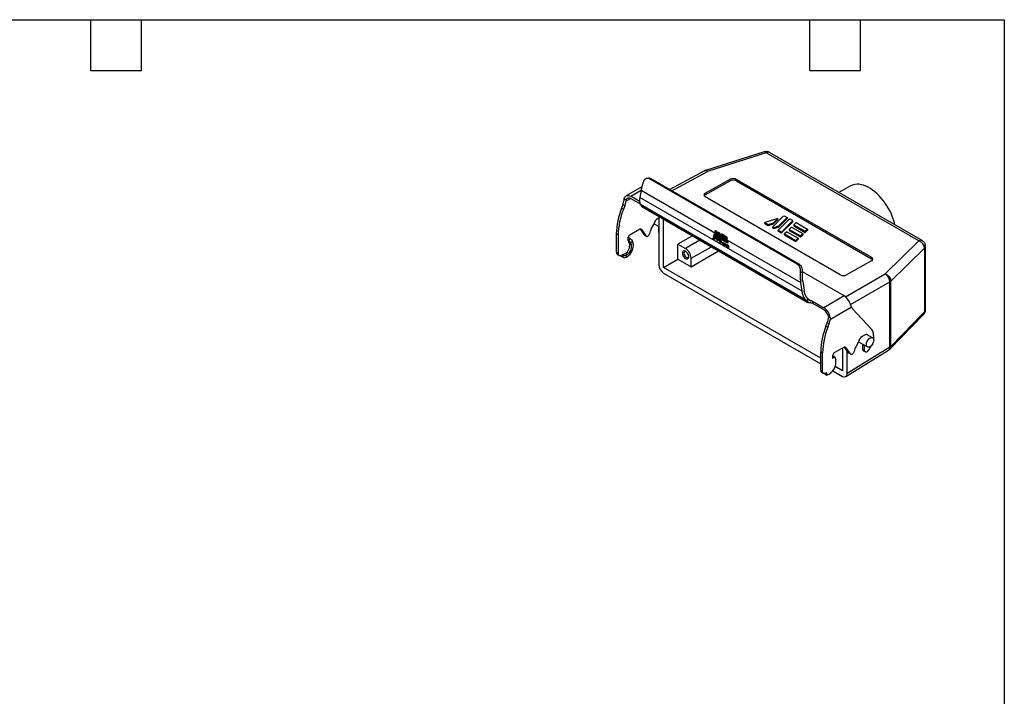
# Model space of a CAD drawing. Header units: millimetres. Extents: x 19 to 819, y 19 to 629.
# Tile 4 of 4: x 376 to 819, y 324 to 629. Entities that reach past the tile are written whole.
import ezdxf

# ---------------------------------------------------------------- set-up
doc = ezdxf.new("R2010")
doc.units = ezdxf.units.MM
doc.header["$LTSCALE"] = 3
doc.linetypes.add('SLD-Solid', pattern=[0])
doc.layers.add('TEXT', color=140, linetype='SLD-Solid', lineweight=25)

msp = doc.modelspace()

# ---------------------------------------------------------------- linework, layer by layer
for p, q in [((711.011, 569.082), (684.577, 560.692)), ((711.955, 568.693), (685.528, 560.305)), ((780.716, 528.999), (711.955, 568.693)), ((782.179, 529.126), (713.418, 568.821)), ((684.114, 560.501), (668.534, 552.123)), ((669.391, 551.629), (685.528, 560.305)), ((684.578, 560.692), (684.076, 560.48)), ((658.912, 557.253), (658.193, 557.16)), ((659.359, 556.911), (660.078, 557.005)), ((725.903, 518.496), (659.359, 556.911)), ((726.741, 518.521), (660.078, 557.005)), ((684.433, 550.451), (695.741, 556.747)), ((684.452, 549.813), (695.741, 556.098)), ((695.741, 556.098), (695.741, 556.747)), ((698.569, 556.718), (759.366, 521.621)), ((698.569, 556.718), (698.569, 556.069)), ((698.569, 556.069), (759.347, 520.983)), ((655.884, 553.422), (648.791, 549.327)), ((650.891, 549.119), (655.541, 551.803)), ((655.548, 551.847), (654.988, 548.504)), ((655.548, 551.847), (689.092, 532.483)), ((684.433, 550.451), (684.452, 549.813)), ((749.926, 553.804), (744.547, 550.85)), ((647.976, 548.031), (648.848, 547.528)), ((650.891, 548.139), (648.731, 546.892)), ((654.9, 546.804), (650.891, 549.119)), ((650.891, 548.139), (655.169, 545.669)), ((728.11, 506.292), (654.988, 548.504)), ((745.238, 513.745), (684.432, 548.847)), ((647.352, 545.286), (646.754, 543.742)), ((647.602, 543.252), (646.754, 543.742)), ((648.201, 544.796), (647.352, 545.286)), ((648.201, 544.796), (647.602, 543.252)), ((729.681, 502.396), (655.312, 545.328)), ((655.312, 545.328), (655.693, 544.644)), ((730.397, 501.519), (655.693, 544.644)), ((655.693, 544.644), (655.868, 544.468)), ((655.867, 544.466), (730.673, 501.281)), ((661.386, 536.751), (663.567, 535.492)), ((663.06, 539.078), (663.567, 539.37)), ((663.567, 540.02), (663.567, 518.2)), ((665.689, 516.976), (665.689, 538.795)), ((717.179, 539.16), (711.354, 537.219)), ((711.354, 537.219), (712.818, 536.374)), ((711.354, 536.823), (711.354, 537.219)), ((711.354, 536.823), (712.818, 535.978)), ((712.818, 536.374), (715.179, 537.161)), ((712.818, 535.978), (715.179, 536.728)), ((719.452, 539.918), (714.777, 535.243)), ((715.179, 537.161), (717.179, 539.16)), ((715.179, 536.728), (717.179, 538.672)), ((715.179, 537.161), (715.179, 536.728)), ((717.179, 538.672), (717.179, 539.16)), ((721.946, 538.479), (717.27, 533.804)), ((721.417, 539.574), (717.51, 535.667)), ((717.51, 535.237), (721.417, 539.036)), ((723.911, 538.134), (718.734, 532.958)), ((718.734, 532.563), (723.911, 537.596)), ((720.32, 540.207), (719.452, 539.918)), ((720.32, 540.207), (721.417, 539.574)), ((721.417, 539.574), (721.417, 539.036)), ((722.813, 538.768), (721.946, 538.479)), ((723.911, 538.134), (722.813, 538.768)), ((723.911, 537.596), (723.911, 538.134)), ((725.375, 537.289), (724.339, 536.254)), ((725.375, 537.289), (730.453, 534.357)), ((645.234, 531.678), (644.385, 532.168)), ((644.385, 532.168), (644.385, 523.875)), ((650.466, 531.726), (654.6, 534.112)), ((655.113, 534.297), (656.944, 531.692)), ((655.824, 534.003), (655.307, 534.302)), ((655.824, 534.003), (657.792, 531.202)), ((659.452, 532.328), (659.761, 533.484)), ((660.172, 534.467), (661.255, 536.343)), ((663.336, 535.437), (663.336, 533.312)), ((663.567, 535.303), (663.336, 535.437)), ((663.567, 533.179), (663.336, 533.312)), ((688.069, 530.107), (688.684, 532.404)), ((688.684, 532.404), (689.05, 530.615)), ((689.052, 533.663), (689.596, 533.349)), ((689.78, 529.119), (689.092, 532.483)), ((689.212, 533.3), (690.03, 529.301)), ((689.264, 533.504), (689.228, 533.561)), ((689.264, 533.504), (689.596, 533.313)), ((689.621, 533.193), (689.596, 533.313)), ((690.298, 532.943), (690.842, 532.629)), ((690.458, 532.58), (691.277, 528.581)), ((690.511, 532.785), (690.474, 532.842)), ((690.511, 532.785), (690.843, 532.593)), ((690.867, 532.474), (690.843, 532.593)), ((691.579, 532.204), (694.119, 530.738)), ((712.818, 535.978), (712.818, 536.374)), ((714.777, 535.243), (715.311, 534.934)), ((714.777, 535.243), (714.777, 534.848)), ((714.777, 534.848), (715.311, 534.539)), ((717.51, 535.667), (715.311, 534.934)), ((715.311, 534.539), (717.51, 535.237)), ((715.311, 534.934), (715.311, 534.539)), ((717.27, 533.804), (718.734, 532.958)), ((717.27, 533.408), (717.27, 533.804)), ((717.27, 533.408), (718.734, 532.563)), ((717.51, 535.667), (717.51, 535.237)), ((718.734, 532.958), (718.734, 532.563)), ((721.234, 533.148), (720.198, 532.113)), ((721.234, 533.148), (726.312, 530.216)), ((723.304, 535.219), (722.269, 534.183)), ((722.269, 534.183), (722.269, 533.731)), ((722.269, 534.183), (727.347, 531.252)), ((722.269, 533.731), (727.347, 530.799)), ((723.304, 535.219), (728.383, 532.287)), ((724.339, 536.254), (724.339, 535.744)), ((724.339, 536.254), (729.418, 533.322)), ((724.339, 535.744), (729.418, 532.812)), ((728.383, 532.287), (727.347, 531.252)), ((728.383, 532.287), (728.383, 531.806)), ((730.453, 534.357), (729.418, 533.322)), ((729.418, 532.812), (730.453, 533.819)), ((729.418, 533.322), (729.418, 532.812)), ((730.453, 534.357), (730.453, 533.819)), ((645.234, 531.678), (645.234, 523.385)), ((649.759, 529.276), (649.759, 530.501)), ((650.344, 527.757), (649.759, 529.276)), ((649.901, 529.194), (649.759, 529.276)), ((650.698, 529.99), (649.76, 530.532)), ((649.901, 529.194), (650.698, 529.99)), ((650.344, 527.757), (651.193, 527.268)), ((650.85, 528.159), (651.647, 528.954)), ((650.85, 528.159), (651.193, 527.268)), ((651.99, 528.063), (651.647, 528.954)), ((657.792, 531.202), (656.944, 531.692)), ((656.944, 531.692), (657.09, 531.557)), ((657.09, 531.557), (657.939, 531.067)), ((678.687, 531.292), (672.164, 527.526)), ((681.999, 529.38), (675.588, 525.549)), ((688.801, 529.684), (688.069, 530.107)), ((688.809, 531.793), (688.394, 530.245)), ((688.394, 530.245), (688.833, 529.992)), ((689.05, 530.615), (688.801, 529.684)), ((688.833, 529.992), (689.029, 530.72)), ((688.833, 529.992), (688.86, 529.906)), ((690.047, 528.964), (689.78, 529.119)), ((689.824, 532.06), (690.338, 531.763)), ((689.824, 532.06), (690.28, 529.831)), ((690.03, 529.301), (690.08, 529.272)), ((690.28, 529.831), (690.047, 528.964)), ((690.08, 529.272), (690.258, 529.936)), ((690.08, 529.272), (690.107, 529.186)), ((691.027, 528.399), (690.338, 531.763)), ((691.759, 527.976), (691.027, 528.399)), ((691.07, 531.34), (727.551, 510.281)), ((691.07, 531.34), (691.759, 527.976)), ((691.277, 528.581), (691.683, 528.347)), ((694.275, 529.793), (691.736, 531.259)), ((691.866, 532.002), (691.794, 532.08)), ((694.117, 530.703), (691.866, 532.002)), ((691.922, 530.331), (694.462, 528.865)), ((692.112, 529.405), (691.922, 530.331)), ((691.983, 531.44), (694.23, 530.143)), ((694.651, 527.94), (692.112, 529.405)), ((692.248, 530.143), (692.362, 529.588)), ((692.301, 528.48), (694.841, 527.014)), ((692.491, 527.554), (692.301, 528.48)), ((692.362, 529.588), (694.575, 528.31)), ((692.627, 528.292), (692.741, 527.736)), ((692.741, 527.736), (694.954, 526.458)), ((694.117, 530.703), (694.157, 530.504)), ((694.462, 528.865), (694.651, 527.94)), ((720.198, 531.718), (720.198, 532.113)), ((720.198, 532.113), (725.277, 529.181)), ((720.198, 531.718), (725.277, 528.786)), ((726.312, 530.216), (725.277, 529.181)), ((725.277, 528.786), (726.312, 529.792)), ((725.277, 529.181), (725.277, 528.786)), ((726.312, 530.216), (726.312, 529.792)), ((727.347, 530.799), (728.383, 531.806)), ((727.347, 531.252), (727.347, 530.799)), ((765.458, 514.163), (780.716, 528.999)), ((645.234, 523.385), (644.385, 523.875)), ((647.214, 522.663), (648.351, 523.319)), ((649.2, 522.829), (648.351, 523.319)), ((672.164, 520.714), (672.164, 527.526)), ((672.164, 527.526), (675.588, 525.549)), ((678.063, 521.263), (687.218, 526.367)), ((678.063, 517.309), (690.486, 524.48)), ((695.03, 526.088), (692.491, 527.554)), ((694.841, 527.014), (695.03, 526.088)), ((768.013, 510.82), (783.277, 525.662)), ((783.277, 525.662), (783.277, 497.076)), ((783.679, 497.942), (783.679, 526.528)), ((644.8, 522.96), (645.648, 522.47)), ((646.282, 522.413), (647.214, 522.663)), ((646.365, 522.435), (646.365, 522.173)), ((647.355, 521.601), (646.365, 522.173)), ((647.214, 522.663), (647.355, 522.581)), ((647.355, 522.581), (647.355, 521.601)), ((648.769, 522.581), (649.2, 522.829)), ((648.769, 522.581), (648.769, 521.601)), ((648.769, 521.601), (649.2, 521.85)), ((665.689, 516.976), (672.164, 520.714)), ((672.164, 520.714), (678.063, 517.309)), ((678.063, 517.309), (678.063, 521.263)), ((759.367, 520.017), (748.066, 513.717)), ((759.347, 520.983), (759.366, 521.621)), ((665.688, 514.527), (736.451, 473.676)), ((736.451, 476.126), (665.689, 516.976)), ((725.903, 518.496), (726.741, 518.521)), ((727.413, 514.989), (728.259, 515.014)), ((747.057, 504.216), (728.288, 515.052)), ((728.11, 506.292), (727.551, 510.281)), ((728.399, 510.771), (728.959, 506.781)), ((747.594, 503.85), (765.458, 514.163)), ((749.901, 500.284), (767.587, 510.494)), ((767.587, 481.067), (767.587, 510.494)), ((768.013, 481.393), (768.013, 510.82)), ((730.397, 501.519), (729.681, 502.396)), ((730.453, 503.216), (730.341, 503.353)), ((730.729, 501.251), (730.453, 503.216)), ((730.73, 502.904), (732.201, 502.055)), ((732.782, 501.844), (732.931, 500.778)), ((732.782, 501.844), (737.865, 498.91)), ((747.057, 504.216), (737.865, 498.91)), ((737.865, 497.93), (732.931, 500.778)), ((740.796, 493.743), (750.293, 499.226)), ((750.794, 498.413), (759.385, 489.205)), ((783.277, 497.076), (768.013, 481.393)), ((739.908, 494.96), (740.779, 494.457)), ((767.566, 480.168), (782.829, 495.849)), ((738.819, 490.594), (739.418, 492.137)), ((738.819, 490.594), (739.667, 490.104)), ((740.266, 491.648), (739.418, 492.137)), ((739.667, 490.104), (740.266, 491.648)), ((753.452, 483.602), (757.498, 481.266)), ((756.25, 486.579), (755.125, 485.93)), ((759.848, 485.337), (757.392, 486.755)), ((760.28, 486.443), (760.28, 485.872)), ((736.451, 479.02), (737.299, 478.53)), ((736.451, 470.727), (736.451, 479.02)), ((746.665, 480.964), (742.532, 478.578)), ((746.298, 480.752), (746.298, 470.441)), ((749.009, 478.544), (747.178, 481.149)), ((747.89, 480.854), (747.372, 481.153)), ((747.824, 467.858), (767.041, 479.74)), ((749.858, 478.054), (747.89, 480.854)), ((767.587, 481.067), (748.42, 469.216)), ((748.42, 469.216), (748.42, 479.383)), ((751.826, 480.336), (751.518, 479.18)), ((753.32, 483.194), (752.237, 481.319)), ((755.401, 482.288), (756.25, 481.799)), ((755.401, 480.164), (755.401, 482.288)), ((755.401, 480.164), (756.25, 479.674)), ((755.712, 479.477), (756.56, 478.987)), ((756.25, 479.674), (756.25, 481.799)), ((767.005, 479.718), (767.565, 480.168)), ((737.299, 470.237), (737.299, 478.53)), ((742.622, 476.923), (741.825, 477.383)), ((741.825, 477.353), (741.825, 476.128)), ((741.825, 476.128), (742.622, 476.923)), ((742.622, 476.923), (743.207, 475.405)), ((749.009, 478.544), (749.858, 478.054)), ((749.155, 478.409), (749.009, 478.544)), ((749.155, 478.409), (750.004, 477.919)), ((736.451, 470.727), (737.299, 470.237)), ((741.913, 470.523), (746.299, 467.991)), ((746.298, 470.441), (742.976, 472.359)), ((736.865, 469.811), (737.713, 469.322)), ((738.106, 469.264), (738.289, 469.106)), ((738.289, 469.106), (738.289, 469.251)), ((738.289, 469.106), (739.279, 468.535)), ((739.279, 469.515), (738.347, 469.265)), ((739.279, 468.535), (739.279, 469.515)), ((739.279, 468.535), (740.416, 469.191))]:
    msp.add_line(p, q)
at = {"flags": 128}
for points in [[(769.861, 536.237), (769.653, 537.103), (769.273, 538.416), (768.814, 539.733), (768.279, 541.045), (767.672, 542.343), (766.998, 543.616), (766.261, 544.857), (765.467, 546.056), (764.622, 547.203), (763.731, 548.292), (762.801, 549.314), (761.839, 550.262), (760.852, 551.129), (759.846, 551.909), (758.829, 552.596), (757.809, 553.185), (756.792, 553.672), (755.787, 554.053), (754.799, 554.326), (753.837, 554.489), (752.907, 554.541), (752.017, 554.48), (751.171, 554.308), (750.377, 554.026), (749.926, 553.804)], [(647.976, 548.031), (648.117, 548.517), (648.34, 548.919), (648.638, 549.225), (649.003, 549.427), (649.424, 549.518), (649.888, 549.496), (650.382, 549.362), (650.891, 549.119)], [(648.848, 547.528), (648.967, 547.832), (649.136, 548.079), (649.352, 548.264), (649.608, 548.381), (649.898, 548.427), (650.214, 548.402), (650.548, 548.305), (650.891, 548.139)], [(657.792, 531.202), (657.953, 531.059), (658.164, 531.006), (658.409, 531.048), (658.669, 531.182), (658.922, 531.396), (659.148, 531.674), (659.33, 531.993), (659.452, 532.328)], [(663.351, 535.616), (663.345, 535.572), (663.336, 535.437)], [(645.234, 523.385), (645.253, 523.13), (645.309, 522.904), (645.401, 522.712), (645.526, 522.56), (645.681, 522.452), (645.862, 522.39), (646.064, 522.377), (646.282, 522.413)], [(674.174, 523.508), (674.218, 523.076), (674.349, 522.62), (674.557, 522.169), (674.83, 521.75), (675.151, 521.391), (675.499, 521.113), (675.853, 520.934), (676.19, 520.866), (676.489, 520.913), (676.732, 521.071), (676.903, 521.331), (676.991, 521.677), (676.991, 522.086), (676.903, 522.534), (676.732, 522.991), (676.489, 523.429), (676.19, 523.822), (675.853, 524.143), (675.499, 524.373), (675.151, 524.497), (674.83, 524.508), (674.557, 524.405), (674.349, 524.194), (674.218, 523.888), (674.174, 523.508)], [(675.778, 524.2), (675.554, 524.26), (675.28, 524.235), (675.065, 524.092), (674.928, 523.842), (674.881, 523.508)], [(674.881, 523.508), (674.928, 523.12), (675.065, 522.712), (675.28, 522.32), (675.554, 521.979), (675.862, 521.72), (676.177, 521.565), (676.472, 521.529), (676.719, 521.614), (676.897, 521.813), (676.989, 522.101)], [(760.335, 484.261), (760.29, 483.793), (760.158, 483.298), (759.946, 482.803), (759.665, 482.335), (759.331, 481.92), (758.961, 481.579), (758.576, 481.33), (758.196, 481.188), (757.842, 481.16), (757.533, 481.248), (757.285, 481.446), (757.111, 481.744), (757.022, 482.126), (757.022, 482.572), (757.111, 483.057), (757.285, 483.555), (757.533, 484.039), (757.842, 484.484), (758.196, 484.865), (758.576, 485.162), (758.961, 485.358), (759.331, 485.444), (759.665, 485.414), (759.946, 485.27), (760.158, 485.02), (760.29, 484.678), (760.335, 484.261)], [(760.28, 485.872), (760.239, 485.109), (760.215, 484.906)], [(751.518, 479.18), (751.395, 478.845), (751.213, 478.526), (750.987, 478.248), (750.734, 478.033), (750.474, 477.9), (750.229, 477.858), (750.018, 477.911), (749.858, 478.054)], [(755.401, 482.288), (755.41, 482.424), (755.417, 482.468)], [(756.25, 481.799), (756.259, 481.934), (756.265, 481.978)], [(757.85, 479.544), (757.594, 479.27), (757.319, 479.067), (757.042, 478.947), (756.785, 478.919), (756.563, 478.986), (756.393, 479.142), (756.286, 479.377), (756.25, 479.674)], [(738.347, 469.265), (738.13, 469.229), (737.928, 469.242), (737.747, 469.304), (737.591, 469.412), (737.466, 469.564), (737.374, 469.756), (737.318, 469.982), (737.299, 470.237)]]:
    msp.add_lwpolyline(points, dxfattribs=at)
for centre, radius, start, end in [((711.17, 568.127), 0.968, 35.79203, 99.46367), ((712.799, 567.471), 1.485, 65.36022, 124.60414), ((639.555, 548.371), 8.385, 338.40859, 353.22093), ((640.404, 547.881), 8.385, 338.40859, 353.22093), ((676.926, 531.539), 32.547, 157.97928, 178.89189), ((677.774, 531.049), 32.547, 157.97928, 178.89189), ((665.179, 535.787), 3.914, 122.78511, 168.34517), ((655.156, 533.431), 0.879, 40.5327, 129.24818), ((663.708, 532.41), 4.091, 149.81424, 164.77411), ((660.565, 536.746), 0.798, 329.67792, 347.86627), ((664.127, 533.245), 0.794, 175.15184, 225.1634), ((646.242, 526.933), 4.185, 300.2691, 11.35675), ((646.157, 526.95), 5.939, 300.81903, 10.80683), ((651.295, 530.431), 1.537, 122.60548, 177.39452), ((648.675, 527.119), 2.411, 25.55168, 59.43173), ((649.472, 527.914), 2.411, 25.55168, 59.43173), ((781.559, 527.776), 1.486, 65.3817, 124.60232), ((779.505, 525.418), 3.78, 3.70283, 71.31504), ((645.37, 523.769), 0.99, 173.84632, 234.8415), ((647.052, 526.461), 4.219, 300.59751, 11.02834), ((672.689, 521.018), 5.379, 2.60548, 57.39452), ((782.47, 526.563), 1.209, 311.84599, 358.2569), ((648.062, 523.946), 1.537, 242.60967, 297.39033), ((648.062, 522.966), 1.537, 242.60967, 297.39033), ((743.864, 499.09), 6.039, 29.19878, 58.07679), ((742.983, 498.43), 7.132, 21.19362, 30.3787), ((734.292, 493.391), 6.574, 9.33425, 57.08098), ((735.309, 493.984), 4.701, 11.98775, 57.06771), ((781.612, 496.989), 1.667, 316.86796, 2.97978), ((782.471, 497.976), 1.209, 311.84076, 358.36231), ((731.621, 495.223), 8.385, 338.40859, 353.22093), ((732.469, 494.733), 8.385, 338.40859, 353.22093), ((768.991, 478.391), 32.547, 157.97928, 178.89189), ((769.84, 477.901), 32.547, 157.97928, 178.89189), ((756.284, 486.674), 4.003, 356.69649, 39.22183), ((752.631, 483.598), 0.798, 329.67792, 347.86627), ((757.245, 482.639), 3.914, 122.78506, 168.34529), ((756.964, 485.627), 1.19, 57.3447, 126.91838), ((747.221, 480.283), 0.879, 40.5327, 129.24818), ((755.773, 479.262), 4.091, 149.81424, 164.77411), ((756.15, 480.089), 0.752, 174.28542, 234.4024), ((748.433, 486.993), 12.007, 321.65745, 334.8355), ((737.374, 474.291), 5.939, 300.81903, 10.80683), ((743.36, 477.283), 1.537, 122.60548, 177.39452), ((737.461, 470.633), 1.015, 174.66915, 234.01867)]:
    msp.add_arc(centre, radius, start, end)
for centre, major_axis, ratio, start_param, end_param in [((697.155, 555.931), (2, -0.03), 0.5671216, 0.7941207, 2.3646125), ((697.155, 555.282), (2, -0.03), 0.5671216, 0.7941207, 2.3646125), ((685.848, 549.635), (2.001, -0.029), 0.566782, 2.364314, 3.9348057), ((685.867, 548.997), (2.001, -0.029), 0.566782, 2.364314, 2.881854), ((757.933, 520.195), (2, -0.03), 0.5671216, 0.2765807, 0.7941207), ((757.952, 520.833), (2, -0.03), 0.5671216, 5.5068143, 7.077306), ((665.689, 516.976), (-1.5, 2.598), 0.5775574, 0.7856318, 2.3561235), ((746.652, 514.533), (2, -0.029), 0.5674731, 3.9354344, 5.5059261), ((746.298, 470.441), (-1.5, 2.599), 0.5772057, 2.356428, 3.9269197)]:
    msp.add_ellipse(centre, major_axis=major_axis, ratio=ratio, start_param=start_param, end_param=end_param)
for points, knots in [([(713.412, 568.809), (713.341, 568.854), (713.106, 569.001), (712.65, 569.148), (712.067, 569.238), (711.509, 569.217), (711.165, 569.12), (711.014, 569.077)], [0, 0, 0, 0, 0.1013532, 0.3340428, 0.5700857, 0.8109856, 1, 1, 1, 1]), ([(685.528, 560.305), (685.36, 560.393), (685.032, 560.563), (684.584, 560.62), (684.265, 560.585), (684.122, 560.492), (684.083, 560.467)], [0, 0, 0, 0, 0.315999, 0.6146362, 0.895898, 1, 1, 1, 1]), ([(685.528, 560.305), (685.406, 560.411), (685.168, 560.616), (684.842, 560.737), (684.662, 560.704), (684.578, 560.688)], [0, 0, 0, 0, 0.359861, 0.6999407, 1, 1, 1, 1]), ([(656.653, 555.837), (656.613, 555.729), (656.528, 555.499), (656.402, 555.141), (656.271, 554.752), (656.139, 554.333), (656.007, 553.884), (655.879, 553.408), (655.757, 552.907), (655.643, 552.381), (655.58, 552.028), (655.548, 551.847)], [0, 0, 0, 0, 0.0783068, 0.1648148, 0.259524, 0.3624343, 0.4735457, 0.5928581, 0.7203713, 0.8560854, 1, 1, 1, 1]), ([(659.359, 556.911), (659.317, 556.934), (659.233, 556.981), (659.103, 557.038), (658.973, 557.086), (658.841, 557.124), (658.707, 557.151), (658.483, 557.18), (658.169, 557.173), (657.78, 557.069), (657.42, 556.878), (657.138, 556.633), (656.927, 556.372), (656.771, 556.121), (656.693, 555.932), (656.653, 555.837)], [0, 0, 0, 0, 0.041948, 0.0835923, 0.1250771, 0.1665481, 0.2081515, 0.2500319, 0.3750562, 0.4997854, 0.6248451, 0.7495481, 0.8332338, 0.916341, 1, 1, 1, 1]), ([(660.078, 557.005), (659.815, 557.132), (659.428, 557.319), (659.042, 557.234), (658.919, 557.207)], [0, 0, 0, 0, 0.6802485, 1, 1, 1, 1]), ([(654.988, 548.504), (654.976, 548.428), (654.952, 548.278), (654.925, 548.064), (654.905, 547.864), (654.891, 547.677), (654.883, 547.504), (654.879, 547.344), (654.879, 547.196), (654.883, 547.06), (654.889, 546.935), (654.897, 546.822), (654.916, 546.605), (654.962, 546.299), (655.054, 545.931), (655.169, 545.607), (655.265, 545.419), (655.312, 545.328)], [0, 0, 0, 0, 0.0592442, 0.1157399, 0.1694873, 0.2204862, 0.2687367, 0.3142387, 0.3569922, 0.3969972, 0.4342538, 0.4687618, 0.5005213, 0.6353926, 0.763595, 0.8851301, 1, 1, 1, 1]), ([(688.94, 533.311), (688.949, 533.314), (688.968, 533.322), (689.002, 533.331), (689.039, 533.335), (689.091, 533.336), (689.154, 533.326), (689.193, 533.309), (689.212, 533.3)], [0, 0, 0, 0, 0.1147171, 0.2373722, 0.3666145, 0.5005221, 0.7582067, 1, 1, 1, 1]), ([(689.596, 533.349), (689.611, 533.253), (689.648, 533.013), (689.721, 532.582), (689.786, 532.25), (689.824, 532.06)], [0, 0, 0, 0, 0.2193673, 0.5527, 1, 1, 1, 1]), ([(690.186, 532.591), (690.196, 532.595), (690.215, 532.603), (690.249, 532.611), (690.286, 532.616), (690.338, 532.616), (690.401, 532.606), (690.44, 532.589), (690.458, 532.58)], [0, 0, 0, 0, 0.1147172, 0.2373723, 0.3666146, 0.5005221, 0.7582068, 1, 1, 1, 1]), ([(690.842, 532.629), (690.857, 532.534), (690.895, 532.293), (690.968, 531.862), (691.033, 531.53), (691.07, 531.34)], [0, 0, 0, 0, 0.2193673, 0.5527, 1, 1, 1, 1]), ([(688.069, 530.107), (688.076, 530.111), (688.092, 530.12), (688.12, 530.134), (688.152, 530.149), (688.187, 530.165), (688.238, 530.188), (688.315, 530.218), (688.365, 530.235), (688.394, 530.245)], [0, 0, 0, 0, 0.0718127, 0.1480785, 0.231169, 0.3229282, 0.42473, 0.6545045, 1, 1, 1, 1]), ([(689.78, 529.119), (689.789, 529.124), (689.808, 529.135), (689.841, 529.156), (689.876, 529.18), (689.921, 529.212), (689.979, 529.255), (690.011, 529.284), (690.03, 529.301)], [0, 0, 0, 0, 0.1062391, 0.2177628, 0.3365389, 0.4641999, 0.6833523, 1, 1, 1, 1]), ([(691.027, 528.399), (691.036, 528.404), (691.055, 528.416), (691.088, 528.437), (691.123, 528.461), (691.167, 528.492), (691.226, 528.536), (691.258, 528.564), (691.277, 528.581)], [0, 0, 0, 0, 0.10623901, 0.2177627, 0.33653872, 0.46419974, 0.68335213, 1, 1, 1, 1]), ([(691.736, 531.259), (691.745, 531.265), (691.765, 531.277), (691.8, 531.3), (691.838, 531.326), (691.874, 531.351), (691.907, 531.377), (691.939, 531.402), (691.965, 531.423), (691.978, 531.436), (691.983, 531.44)], [0, 0, 0, 0, 0.1090097, 0.2287268, 0.3593279, 0.5000655, 0.6103039, 0.7502583, 0.9153048, 1, 1, 1, 1]), ([(692.362, 529.588), (692.354, 529.581), (692.34, 529.568), (692.314, 529.547), (692.289, 529.527), (692.266, 529.509), (692.229, 529.481), (692.174, 529.443), (692.132, 529.418), (692.112, 529.405)], [0, 0, 0, 0, 0.13921204, 0.26259372, 0.37019183, 0.46208189, 0.53839102, 0.7835603, 1, 1, 1, 1]), ([(692.741, 527.736), (692.733, 527.729), (692.719, 527.716), (692.693, 527.695), (692.668, 527.675), (692.645, 527.657), (692.608, 527.63), (692.553, 527.592), (692.511, 527.566), (692.491, 527.554)], [0, 0, 0, 0, 0.1392121, 0.2625938, 0.370192, 0.4620821, 0.5383912, 0.7835604, 1, 1, 1, 1]), ([(783.671, 526.523), (783.673, 526.573), (783.683, 526.787), (783.62, 527.173), (783.47, 527.671), (783.221, 528.153), (782.879, 528.589), (782.524, 528.92), (782.266, 529.062), (782.173, 529.114)], [0, 0, 0, 0, 0.0475226, 0.2043678, 0.3702349, 0.5423915, 0.7188464, 0.8983676, 1, 1, 1, 1]), ([(727.413, 514.989), (727.416, 515.046), (727.423, 515.159), (727.426, 515.332), (727.422, 515.505), (727.412, 515.679), (727.395, 515.855), (727.356, 516.147), (727.271, 516.553), (727.101, 517.05), (726.875, 517.509), (726.626, 517.868), (726.38, 518.139), (726.15, 518.341), (725.986, 518.444), (725.903, 518.496)], [0, 0, 0, 0, 0.0420237, 0.08372, 0.1252282, 0.1666897, 0.2082462, 0.2500383, 0.375142, 0.4997882, 0.6249306, 0.7495584, 0.8333739, 0.9164659, 1, 1, 1, 1]), ([(728.259, 515.014), (728.262, 515.069), (728.268, 515.181), (728.27, 515.352), (728.266, 515.525), (728.255, 515.701), (728.237, 515.878), (728.198, 516.162), (728.112, 516.569), (727.951, 517.044), (727.725, 517.513), (727.455, 517.912), (727.16, 518.221), (726.925, 518.409), (726.792, 518.49), (726.741, 518.521)], [0, 0, 0, 0, 0.0410703, 0.0824151, 0.1240368, 0.1659375, 0.2081195, 0.250585, 0.3684746, 0.5003615, 0.6071067, 0.7501086, 0.8656773, 0.9489888, 1, 1, 1, 1]), ([(727.551, 510.281), (727.533, 510.412), (727.498, 510.669), (727.456, 511.054), (727.422, 511.428), (727.395, 511.791), (727.375, 512.144), (727.361, 512.485), (727.353, 512.814), (727.349, 513.131), (727.349, 513.435), (727.353, 513.727), (727.361, 514.005), (727.371, 514.27), (727.383, 514.522), (727.397, 514.76), (727.408, 514.914), (727.413, 514.989)], [0, 0, 0, 0, 0.0873341, 0.1717157, 0.2531449, 0.3316215, 0.4071457, 0.4797174, 0.5493366, 0.6160032, 0.6797174, 0.7404791, 0.7982882, 0.8531449, 0.9050491, 0.9540008, 1, 1, 1, 1]), ([(728.399, 510.771), (728.382, 510.897), (728.349, 511.145), (728.309, 511.516), (728.276, 511.875), (728.251, 512.224), (728.233, 512.561), (728.22, 512.886), (728.213, 513.198), (728.21, 513.497), (728.211, 513.784), (728.216, 514.057), (728.224, 514.316), (728.234, 514.561), (728.245, 514.792), (728.255, 514.941), (728.259, 515.014)], [0, 0, 0, 0, 0.0934646, 0.1835391, 0.2702234, 0.3535176, 0.4334216, 0.5099355, 0.5830591, 0.6527927, 0.719136, 0.7820891, 0.8416521, 0.8978249, 0.9506075, 1, 1, 1, 1]), ([(767.588, 510.504), (767.587, 510.552), (767.587, 510.651), (767.577, 510.805), (767.559, 510.969), (767.531, 511.141), (767.493, 511.321), (767.444, 511.509), (767.384, 511.703), (767.312, 511.903), (767.227, 512.109), (767.129, 512.317), (767.017, 512.527), (766.893, 512.738), (766.754, 512.947), (766.603, 513.152), (766.439, 513.351), (766.262, 513.542), (766.074, 513.722), (765.877, 513.887), (765.67, 514.038), (765.529, 514.121), (765.458, 514.163)], [0, 0, 0, 0, 0.037008, 0.0753839, 0.1151276, 0.1562391, 0.1987183, 0.2425652, 0.2877798, 0.3343619, 0.3823116, 0.4316288, 0.4823135, 0.5343655, 0.5877848, 0.6425714, 0.6987252, 0.7562462, 0.8151342, 0.8753892, 0.9370112, 1, 1, 1, 1]), ([(765.458, 514.163), (765.507, 514.145), (765.604, 514.11), (765.749, 514.049), (765.89, 513.982), (766.028, 513.908), (766.163, 513.829), (766.294, 513.745), (766.421, 513.657), (766.544, 513.564), (766.661, 513.468), (766.774, 513.368), (766.883, 513.266), (766.986, 513.161), (767.083, 513.055), (767.176, 512.947), (767.264, 512.837), (767.346, 512.727), (767.423, 512.616), (767.494, 512.505), (767.561, 512.395), (767.622, 512.285), (767.679, 512.175), (767.73, 512.066), (767.777, 511.959), (767.819, 511.853), (767.856, 511.748), (767.889, 511.646), (767.918, 511.545), (767.942, 511.446), (767.963, 511.349), (767.98, 511.255), (767.993, 511.163), (768.003, 511.074), (768.009, 510.987), (768.013, 510.902), (768.013, 510.847), (768.013, 510.82)], [0, 0, 0, 0, 0.0361688, 0.0718908, 0.1071659, 0.1419941, 0.1763754, 0.2103099, 0.2437975, 0.2768382, 0.3094319, 0.3415788, 0.3732788, 0.4045319, 0.4353381, 0.4656974, 0.4956097, 0.5250752, 0.5540937, 0.5826653, 0.6107899, 0.6384677, 0.6656984, 0.6924823, 0.7188192, 0.7447092, 0.7701522, 0.7951483, 0.8196974, 0.8437996, 0.8674549, 0.8906631, 0.9134244, 0.9357388, 0.9576061, 0.9790266, 1, 1, 1, 1]), ([(729.681, 502.396), (729.636, 502.453), (729.544, 502.568), (729.411, 502.752), (729.279, 502.948), (729.15, 503.157), (729.024, 503.38), (728.902, 503.616), (728.784, 503.867), (728.67, 504.136), (728.554, 504.441), (728.434, 504.8), (728.314, 505.228), (728.199, 505.728), (728.141, 506.097), (728.11, 506.292)], [0, 0, 0, 0, 0.0566056, 0.1148781, 0.174818, 0.2364254, 0.2997006, 0.364644, 0.4312558, 0.4995361, 0.5730263, 0.6598188, 0.7599127, 0.8733068, 1, 1, 1, 1]), ([(730.341, 503.353), (730.296, 503.41), (730.203, 503.527), (730.07, 503.715), (729.938, 503.917), (729.81, 504.134), (729.685, 504.367), (729.566, 504.616), (729.455, 504.874), (729.349, 505.153), (729.244, 505.469), (729.138, 505.845), (729.037, 506.286), (728.986, 506.61), (728.959, 506.781)], [0, 0, 0, 0, 0.0648278, 0.1318328, 0.2010157, 0.2723767, 0.3459163, 0.4216348, 0.4995327, 0.5730232, 0.6598161, 0.7599106, 0.8733057, 1, 1, 1, 1]), ([(730.729, 501.251), (730.699, 501.267), (730.64, 501.298), (730.555, 501.359), (730.473, 501.431), (730.423, 501.489), (730.397, 501.519)], [0, 0, 0, 0, 0.2376127, 0.4834721, 0.7375959, 1, 1, 1, 1]), ([(731.165, 502.414), (731.122, 502.46), (731.035, 502.551), (730.91, 502.687), (730.789, 502.822), (730.672, 502.955), (730.56, 503.087), (730.489, 503.173), (730.453, 503.216)], [0, 0, 0, 0, 0.1640417, 0.328806, 0.494542, 0.6614944, 0.8299026, 1, 1, 1, 1]), ([(732.35, 500.989), (732.314, 500.996), (732.242, 501.009), (732.13, 501.026), (732.017, 501.04), (731.865, 501.056), (731.674, 501.072), (731.458, 501.09), (731.253, 501.112), (731.065, 501.142), (730.884, 501.184), (730.782, 501.228), (730.729, 501.251)], [0, 0, 0, 0, 0.0623437, 0.1245686, 0.1870125, 0.2500093, 0.3735915, 0.4996564, 0.6151527, 0.7360389, 0.8638799, 1, 1, 1, 1]), ([(731.165, 502.414), (731.184, 502.395), (731.223, 502.358), (731.29, 502.309), (731.365, 502.267), (731.447, 502.229), (731.538, 502.196), (731.645, 502.165), (731.773, 502.135), (731.913, 502.108), (732.058, 502.082), (732.151, 502.065), (732.201, 502.055)], [0, 0, 0, 0, 0.0799815, 0.1601509, 0.2414185, 0.3246586, 0.410685, 0.5002355, 0.6194042, 0.7496874, 0.8656239, 1, 1, 1, 1]), ([(732.201, 502.055), (732.237, 502.047), (732.309, 502.031), (732.413, 502.002), (732.513, 501.969), (732.607, 501.932), (732.698, 501.89), (732.754, 501.86), (732.782, 501.844)], [0, 0, 0, 0, 0.1680369, 0.3342652, 0.499624, 0.6650674, 0.8315477, 1, 1, 1, 1]), ([(732.931, 500.778), (732.903, 500.793), (732.848, 500.824), (732.757, 500.866), (732.662, 500.903), (732.563, 500.936), (732.459, 500.965), (732.387, 500.981), (732.35, 500.989)], [0, 0, 0, 0, 0.1684523, 0.3349326, 0.500376, 0.6657348, 0.8319631, 1, 1, 1, 1]), ([(750.293, 499.226), (750.201, 499.46), (750.103, 499.729), (749.938, 500.185), (749.881, 500.344), (749.761, 500.67), (749.699, 500.837), (749.632, 501.008)], [0, 0, 0, 0, 0.5, 0.5, 0.75, 0.75, 1, 1, 1, 1]), ([(750.293, 499.226), (750.315, 499.174), (750.358, 499.069), (750.432, 498.922), (750.512, 498.782), (750.599, 498.651), (750.693, 498.527), (750.76, 498.451), (750.794, 498.413)], [0, 0, 0, 0, 0.1671699, 0.3337362, 0.5, 0.6662638, 0.8328301, 1, 1, 1, 1]), ([(783.277, 496.442), (783.367, 496.619), (783.495, 496.871), (783.609, 497.277), (783.671, 497.597), (783.671, 497.839), (783.671, 497.941)], [0, 0, 0, 0, 0.3791627, 0.537741, 0.8052344, 1, 1, 1, 1]), ([(782.829, 495.852), (782.906, 495.934), (783.074, 496.116), (783.205, 496.326), (783.277, 496.442)], [0, 0, 0, 0, 0.45289946, 1, 1, 1, 1]), ([(766.997, 479.73), (767.041, 479.754), (767.272, 479.878), (767.528, 480.303), (767.569, 480.819), (767.588, 481.057)], [0, 0, 0, 0, 0.11509005, 0.5922758, 1, 1, 1, 1]), ([(767.542, 480.187), (767.68, 480.343), (767.963, 480.663), (767.996, 481.145), (768.013, 481.393)], [0, 0, 0, 0, 0.4864911, 1, 1, 1, 1])]:
    msp.add_open_spline(points, degree=3, knots=knots)
for points in [[(647.882, 547.381), (647.908, 547.617), (647.939, 547.834), (647.976, 548.031)], [(648.848, 547.528), (648.795, 547.342), (648.757, 547.13), (648.731, 546.892)], [(688.94, 533.311), (688.975, 533.427), (689.013, 533.545), (689.052, 533.663)], [(689.092, 532.483), (689.036, 532.756), (688.985, 533.032), (688.94, 533.311)], [(689.264, 533.504), (689.247, 533.436), (689.229, 533.368), (689.212, 533.3)], [(690.186, 532.591), (690.222, 532.708), (690.26, 532.825), (690.298, 532.943)], [(690.338, 531.763), (690.283, 532.036), (690.232, 532.312), (690.186, 532.591)], [(690.511, 532.785), (690.494, 532.716), (690.476, 532.648), (690.458, 532.58)], [(691.736, 531.259), (691.677, 531.57), (691.625, 531.886), (691.579, 532.204)], [(691.983, 531.44), (691.944, 531.627), (691.906, 531.815), (691.866, 532.002)], [(694.119, 530.738), (694.164, 530.42), (694.216, 530.105), (694.275, 529.793)], [(768.013, 510.82), (767.895, 510.706), (767.751, 510.599), (767.588, 510.504)], [(739.908, 494.96), (739.96, 494.713), (739.974, 494.471), (739.948, 494.233)], [(740.779, 494.457), (740.816, 494.217), (740.822, 493.979), (740.796, 493.743)], [(767.588, 481.057), (767.751, 481.158), (767.895, 481.272), (768.013, 481.393)]]:
    msp.add_open_spline(points, degree=3)
at = {"layer": 'TEXT'}
for p, q in [((19.05, 628.65), (819.15, 628.65)), ((407.67, 605.79), (407.67, 628.65)), ((430.53, 605.79), (430.53, 628.65)), ((731.52, 605.79), (731.52, 628.65)), ((754.38, 605.79), (754.38, 628.65)), ((819.15, 628.65), (819.15, 19.05)), ((407.67, 605.79), (430.53, 605.79)), ((731.52, 605.79), (754.38, 605.79))]:
    msp.add_line(p, q, dxfattribs=at)

doc.saveas('drawing.dxf')
